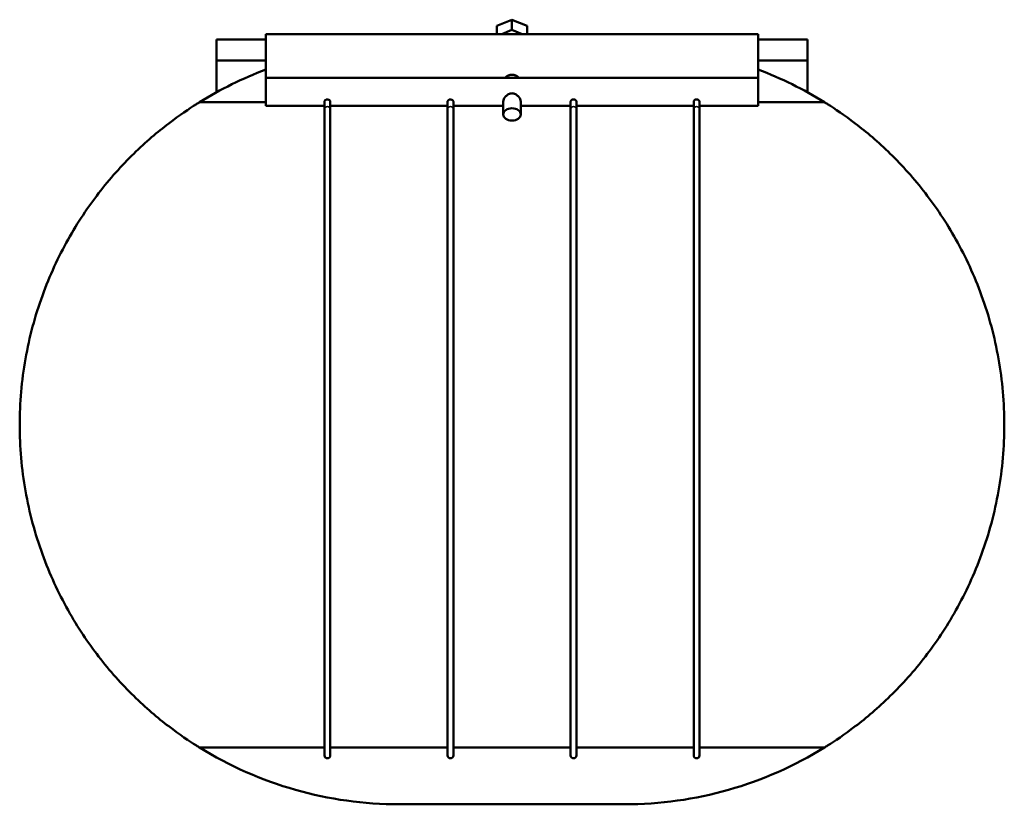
# Model space of a CAD drawing. Header units: millimetres. Extents: x -205 to 1352, y -323 to 895.
# Tile 1 of 6: x 216 to 554, y -323 to -54. Entities that reach past the tile are written whole.
import ezdxf

# ---------------------------------------------------------------- set-up
doc = ezdxf.new("R2010")
doc.units = ezdxf.units.MM
doc.layers.add('Visible (ANSI)', color=7, linetype='Continuous', lineweight=50)
doc.layers.add('Visible Narrow (ANSI)', color=7, linetype='Continuous', lineweight=35)

msp = doc.modelspace()

# ---------------------------------------------------------------- linework, layer by layer
at = {"layer": 'Visible (ANSI)'}
for p, q in [((379.563, -56.141), (384.759, -54.02)), ((384.759, -54.02), (389.955, -56.141)), ((384.759, -57.555), (384.759, -54.02)), ((379.563, -58.986), (379.563, -56.141)), ((389.955, -56.141), (389.955, -58.986)), ((300.259, -58.986), (300.259, -73.969)), ((300.259, -58.986), (469.259, -58.986)), ((384.759, -57.555), (381.254, -58.986)), ((388.264, -58.986), (384.759, -57.555)), ((469.259, -73.969), (469.259, -58.986)), ((300.259, -60.849), (283.359, -60.849)), ((283.359, -60.849), (283.359, -67.988)), ((486.159, -60.849), (469.259, -60.849)), ((486.159, -67.988), (486.159, -60.849)), ((283.359, -78.933), (283.359, -67.988)), ((300.259, -67.988), (283.359, -67.988)), ((486.159, -67.988), (469.259, -67.988)), ((486.159, -67.988), (486.159, -78.933)), ((300.259, -73.969), (300.259, -83.569)), ((300.259, -73.969), (469.259, -73.969)), ((469.259, -83.569), (469.259, -73.969)), ((300.259, -82.358), (277.486, -82.358)), ((300.259, -83.569), (320.384, -83.569)), ((320.384, -82.162), (320.384, -84.804)), ((322.384, -84.804), (322.384, -82.162)), ((322.384, -83.569), (362.634, -83.569)), ((362.634, -82.162), (362.634, -84.804)), ((364.634, -84.804), (364.634, -82.162)), ((364.634, -83.569), (381.759, -83.569)), ((381.759, -86.547), (381.759, -82.163)), ((387.759, -86.547), (387.759, -82.163)), ((387.759, -83.569), (404.884, -83.569)), ((404.884, -82.162), (404.884, -84.804)), ((406.884, -84.804), (406.884, -82.162)), ((406.884, -83.569), (447.134, -83.569)), ((447.134, -82.162), (447.134, -84.804)), ((449.134, -84.804), (449.134, -82.162)), ((449.134, -83.569), (469.259, -83.569)), ((492.032, -82.358), (469.259, -82.358)), ((320.384, -84.804), (320.384, -306.649)), ((322.384, -306.649), (322.384, -84.804)), ((362.634, -84.804), (362.634, -306.649)), ((364.634, -306.649), (364.634, -84.804)), ((404.884, -84.804), (404.884, -306.649)), ((406.884, -306.649), (406.884, -84.804)), ((447.134, -84.804), (447.134, -306.649)), ((449.134, -306.649), (449.134, -84.804)), ((277.486, -303.94), (320.384, -303.94)), ((322.384, -303.94), (362.634, -303.94)), ((364.634, -303.94), (404.884, -303.94)), ((406.884, -303.94), (447.134, -303.94)), ((449.134, -303.94), (492.032, -303.94)), ((423.469, -323.439), (346.049, -323.439))]:
    msp.add_line(p, q, dxfattribs=at)
for centre, radius, start, end in [((346.049, -193.149), 130.29, 110.57585, 121.75132), ((423.469, -193.149), 130.29, 58.24868, 69.42415), ((346.049, -193.149), 130.29, 238.24868, 270), ((423.469, -193.149), 130.29, 270, 301.75132), ((321.384, -306.649), 1, 180, 0), ((363.634, -306.649), 1, 180, 0), ((405.884, -306.649), 1, 180, 0), ((448.134, -306.649), 1, 180, 0)]:
    msp.add_arc(centre, radius, start, end, dxfattribs=at)
msp.add_ellipse((384.759, -86.547), major_axis=(3, 0), ratio=0.7071068, dxfattribs=at)
for points, knots in [([(382.371, -73.969), (382.455, -73.876), (382.544, -73.788), (382.903, -73.477), (383.239, -73.268), (383.977, -72.986), (384.38, -72.913), (384.759, -72.913), (385.139, -72.913), (385.542, -72.986), (386.28, -73.268), (386.616, -73.477), (386.975, -73.788), (387.064, -73.876), (387.147, -73.969)], [1.55330104, 1.55330104, 1.55330104, 1.55330104, 1.59363861, 1.59363861, 1.70749294, 1.70749294, 1.82134726, 1.82134726, 1.82134726, 1.93520159, 1.93520159, 2.04905591, 2.04905591, 2.08939349, 2.08939349, 2.08939349, 2.08939349]), ([(381.759, -82.163), (381.759, -81.888), (381.839, -81.564), (382.149, -80.913), (382.379, -80.587), (382.899, -80.037), (383.229, -79.774), (383.962, -79.402), (384.368, -79.297), (384.759, -79.297)], [1.40367284, 1.40367284, 1.40367284, 1.40367284, 1.52018155, 1.52018155, 1.63669026, 1.63669026, 1.75412702, 1.75412702, 1.87156378, 1.87156378, 1.87156378, 1.87156378]), ([(384.759, -79.297), (385.151, -79.297), (385.556, -79.402), (386.29, -79.774), (386.619, -80.037), (387.14, -80.587), (387.369, -80.913), (387.679, -81.564), (387.759, -81.888), (387.759, -82.163)], [0, 0, 0, 0, 0.11743676, 0.11743676, 0.23487353, 0.23487353, 0.35138224, 0.35138224, 0.46789095, 0.46789095, 0.46789095, 0.46789095]), ([(215.759, -193.149), (215.759, -185.617), (216.425, -177.963), (219.068, -163.002), (221.044, -155.695), (226.03, -141.92), (229.043, -135.436), (235.658, -123.614), (239.258, -118.276), (246.667, -108.666), (250.775, -104.09), (259.019, -96.018), (263.157, -92.519), (270.65, -86.788), (274.005, -84.552), (276.806, -82.782), (277.158, -82.561), (277.486, -82.358)], [18.5752266, 18.5752266, 18.5752266, 18.5752266, 20.8349075, 20.8349075, 23.0945883, 23.0945883, 25.3542691, 25.3542691, 27.61395, 27.61395, 29.9980758, 29.9980758, 32.3822016, 32.3822016, 34.7663274, 34.7663274, 35.1346306, 35.1346306, 35.1346306, 35.1346306]), ([(320.384, -82.162), (320.384, -82.072), (320.409, -81.979), (320.504, -81.799), (320.573, -81.713), (320.752, -81.562), (320.861, -81.498), (321.1, -81.409), (321.229, -81.384), (321.368, -81.381), (321.376, -81.381), (321.384, -81.381)], [0.63207685, 0.63207685, 0.63207685, 0.63207685, 0.67030897, 0.67030897, 0.70884232, 0.70884232, 0.7483569, 0.7483569, 0.78758155, 0.78758155, 0.79008503, 0.79008503, 0.79008503, 0.79008503]), ([(321.384, -81.381), (321.503, -81.381), (321.621, -81.399), (321.852, -81.472), (321.962, -81.528), (322.154, -81.671), (322.233, -81.756), (322.345, -81.938), (322.377, -82.033), (322.384, -82.139), (322.384, -82.15), (322.384, -82.162)], [0.15800818, 0.15800818, 0.15800818, 0.15800818, 0.19367321, 0.19367321, 0.23222115, 0.23222115, 0.27181487, 0.27181487, 0.31098659, 0.31098659, 0.31601183, 0.31601183, 0.31601183, 0.31601183]), ([(362.634, -82.162), (362.634, -82.072), (362.659, -81.979), (362.754, -81.799), (362.823, -81.713), (363.002, -81.562), (363.111, -81.498), (363.35, -81.409), (363.479, -81.384), (363.618, -81.381), (363.626, -81.381), (363.634, -81.381)], [0.63207685, 0.63207685, 0.63207685, 0.63207685, 0.67030897, 0.67030897, 0.70884232, 0.70884232, 0.7483569, 0.7483569, 0.78758155, 0.78758155, 0.79008503, 0.79008503, 0.79008503, 0.79008503]), ([(363.634, -81.381), (363.753, -81.381), (363.871, -81.399), (364.102, -81.472), (364.212, -81.528), (364.404, -81.671), (364.483, -81.756), (364.595, -81.938), (364.627, -82.033), (364.634, -82.139), (364.634, -82.15), (364.634, -82.162)], [0.15800818, 0.15800818, 0.15800818, 0.15800818, 0.19367321, 0.19367321, 0.23222115, 0.23222115, 0.27181487, 0.27181487, 0.31098659, 0.31098659, 0.31601183, 0.31601183, 0.31601183, 0.31601183]), ([(404.884, -82.162), (404.884, -82.072), (404.909, -81.979), (405.004, -81.799), (405.073, -81.713), (405.252, -81.562), (405.361, -81.498), (405.6, -81.409), (405.729, -81.384), (405.868, -81.381), (405.876, -81.381), (405.884, -81.381)], [0.63207685, 0.63207685, 0.63207685, 0.63207685, 0.67030897, 0.67030897, 0.70884232, 0.70884232, 0.7483569, 0.7483569, 0.78758155, 0.78758155, 0.79008503, 0.79008503, 0.79008503, 0.79008503]), ([(405.884, -81.381), (406.003, -81.381), (406.121, -81.399), (406.352, -81.472), (406.462, -81.528), (406.654, -81.671), (406.733, -81.756), (406.845, -81.938), (406.877, -82.033), (406.884, -82.139), (406.884, -82.15), (406.884, -82.162)], [0.15800818, 0.15800818, 0.15800818, 0.15800818, 0.19367321, 0.19367321, 0.23222115, 0.23222115, 0.27181487, 0.27181487, 0.31098659, 0.31098659, 0.31601183, 0.31601183, 0.31601183, 0.31601183]), ([(447.134, -82.162), (447.134, -82.072), (447.159, -81.979), (447.254, -81.799), (447.323, -81.713), (447.502, -81.562), (447.611, -81.498), (447.85, -81.409), (447.979, -81.384), (448.118, -81.381), (448.126, -81.381), (448.134, -81.381)], [0.63207685, 0.63207685, 0.63207685, 0.63207685, 0.67030897, 0.67030897, 0.70884232, 0.70884232, 0.7483569, 0.7483569, 0.78758155, 0.78758155, 0.79008503, 0.79008503, 0.79008503, 0.79008503]), ([(448.134, -81.381), (448.253, -81.381), (448.371, -81.399), (448.602, -81.472), (448.712, -81.528), (448.904, -81.671), (448.983, -81.756), (449.095, -81.938), (449.127, -82.033), (449.134, -82.139), (449.134, -82.15), (449.134, -82.162)], [0.15800818, 0.15800818, 0.15800818, 0.15800818, 0.19367321, 0.19367321, 0.23222115, 0.23222115, 0.27181487, 0.27181487, 0.31098659, 0.31098659, 0.31601183, 0.31601183, 0.31601183, 0.31601183]), ([(492.032, -82.358), (492.36, -82.561), (492.713, -82.782), (495.514, -84.552), (498.869, -86.788), (506.362, -92.519), (510.499, -96.018), (518.743, -104.09), (522.852, -108.666), (530.261, -118.276), (533.861, -123.614), (540.476, -135.436), (543.489, -141.92), (548.475, -155.695), (550.451, -163.002), (553.094, -177.963), (553.759, -185.617), (553.759, -193.149)], [39.1662758, 39.1662758, 39.1662758, 39.1662758, 39.534579, 39.534579, 41.9187048, 41.9187048, 44.3028306, 44.3028306, 46.6869564, 46.6869564, 48.9466373, 48.9466373, 51.2063181, 51.2063181, 53.465999, 53.465999, 55.7256798, 55.7256798, 55.7256798, 55.7256798]), ([(277.486, -303.94), (277.158, -303.737), (276.806, -303.517), (274.005, -301.746), (270.65, -299.51), (263.157, -293.78), (259.019, -290.281), (250.775, -282.209), (246.667, -277.633), (239.258, -268.022), (235.658, -262.684), (229.043, -250.863), (226.03, -244.379), (221.044, -230.604), (219.068, -223.296), (216.425, -208.336), (215.759, -200.682), (215.759, -193.149)], [2.0158226, 2.0158226, 2.0158226, 2.0158226, 2.3841258, 2.3841258, 4.7682516, 4.7682516, 7.1523774, 7.1523774, 9.5365032, 9.5365032, 11.7961841, 11.7961841, 14.0558649, 14.0558649, 16.3155458, 16.3155458, 18.5752266, 18.5752266, 18.5752266, 18.5752266]), ([(553.759, -193.149), (553.759, -200.682), (553.094, -208.336), (550.451, -223.296), (548.475, -230.604), (543.489, -244.379), (540.476, -250.863), (533.861, -262.684), (530.261, -268.022), (522.852, -277.633), (518.743, -282.209), (510.499, -290.281), (506.362, -293.78), (498.869, -299.51), (495.514, -301.746), (492.713, -303.517), (492.36, -303.737), (492.032, -303.94)], [55.7256798, 55.7256798, 55.7256798, 55.7256798, 57.9853607, 57.9853607, 60.2450415, 60.2450415, 62.5047224, 62.5047224, 64.7644032, 64.7644032, 67.148529, 67.148529, 69.5326548, 69.5326548, 71.9167806, 71.9167806, 72.2850839, 72.2850839, 72.2850839, 72.2850839])]:
    msp.add_open_spline(points, degree=3, knots=knots, dxfattribs=at)
at = {"layer": 'Visible Narrow (ANSI)'}
for centre, major_axis, start_param, end_param in [((321.384, -84.804), (1, 0), 0.1570796, 2.984513), ((363.634, -84.804), (1, 0), 0.1570796, 2.984513), ((405.884, -84.804), (-1, 0), 3.2986723, 6.1261057), ((448.134, -84.804), (-1, 0), 3.2986723, 6.1261057)]:
    msp.add_ellipse(centre, major_axis=major_axis, ratio=0.9545858, start_param=start_param, end_param=end_param, dxfattribs=at)

doc.saveas('drawing.dxf')
